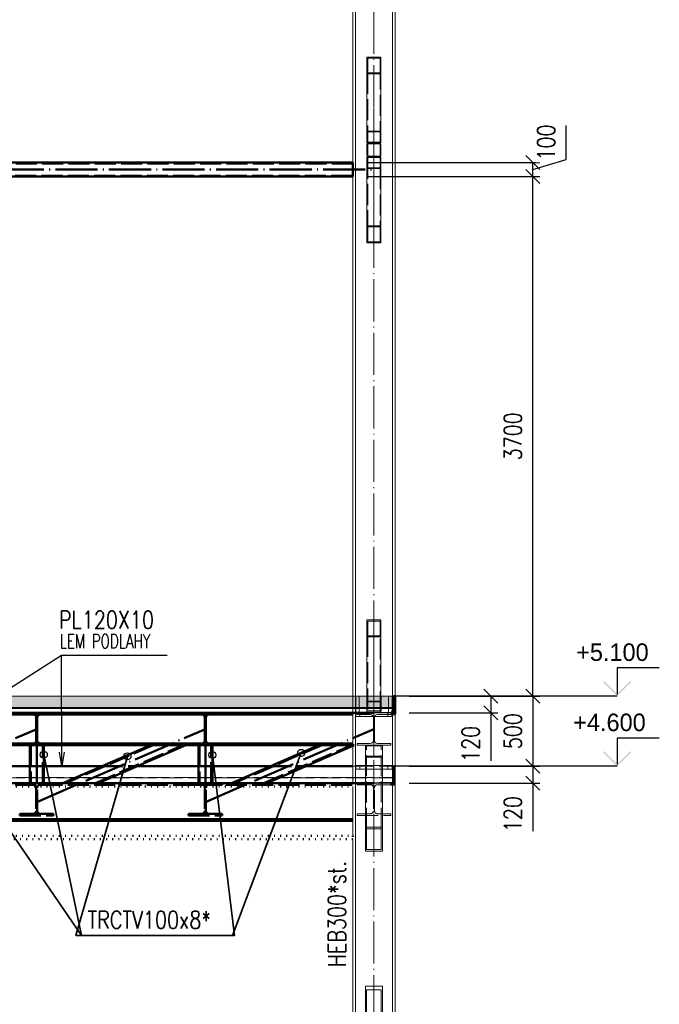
# Paper-space layout 'Layout1' of a CAD drawing. Extents: x -2 to 1380, y -36 to 422.
# Tile 9 of 54: x 234 to 325, y 124 to 264. Entities that reach past the tile are written whole.
import ezdxf

# ---------------------------------------------------------------- set-up
doc = ezdxf.new("R2010")
doc.units = 0
for name, pattern in [('ACAD_ISO02W100', [15, 12, -3]), ('ACAD_ISO04W100', [30.5, 24, -3, 0.5, -3]), ('ACAD_ISO07W100', [3.5, 0.5, -3]), ('B_CARA_09', [0.5, 0, -0.5])]:
    doc.linetypes.add(name, pattern=pattern)
doc.layers.get('0').update_dxf_attribs({"linetype": 'CONTINUOUS'})
doc.layers.get('DEFPOINTS').update_dxf_attribs({"color": 132, "linetype": 'CONTINUOUS'})
doc.layers.add('AS_INS_ON', color=7, linetype='CONTINUOUS')
for name, color, linetype, lineweight in [('SS_1.ET-HALA_TaO-PRISTAVBA-PODLAH.NOSNIKY', 9, 'CONTINUOUS', 13), ('SS_1.ET-HALA_TaO-PRISTAVBA-SLOUP', 9, 'CONTINUOUS', 13), ('SS_1.ET-HALA_TaO-PRISTAVBA-ZTUZENI_SVISLE', 9, 'CONTINUOUS', 13), ('SS_2.ET-DEMONTAZE_OK', 20, 'B_CARA_09', 50), ('SS_2.ET-HALA_TaO-PRISTAVBA-PODLAH.NOSNIKY', 172, 'CONTINUOUS', 50), ('SS_2.ET-HALA_TaO-PRISTAVBA-PODLAHA', 9, 'CONTINUOUS', 5), ('SS_2.ET-HALA_TaO-PRISTAVBA-PODLAHA_LEM', 140, 'CONTINUOUS', 50), ('SS_2.ET-HALA_TaO-PRISTAVBA-TRAPEZ.PLECH', 153, 'CONTINUOUS', 18), ('SS_2.ET-HALA_TaO-PRISTAVBA-VNITRNI_KCE', 190, 'CONTINUOUS', 50), ('SS_KOTY', 3, 'CONTINUOUS', 25), ('SS_POPIS_PROFILU', 13, 'CONTINUOUS', 25), ('SS_POPIS_PROFILU_S355', 2, 'CONTINUOUS', 35), ('SS_SRAFY', 8, 'CONTINUOUS', 18), ('SS_STAV.OK-POPIS_PROFILU', 9, 'CONTINUOUS', 13)]:
    doc.layers.add(name, color=color, linetype=linetype, lineweight=lineweight)
doc.styles.add('ROMANS', font='romans.shx', dxfattribs={"width": 0.8})
doc.styles.add('romans.shx', font='romans.shx', dxfattribs={"height": 5})
doc.dimstyles.new('A-1_(2.5)_50AS', dxfattribs={"dimtxt": 2.5, "dimasz": 2, "dimexe": 1, "dimexo": 2, "dimgap": 0, "dimtad": 0, "dimdec": 1, "dimlfac": 50, "dimrnd": 1, "dimtxsty": 'ROMANS', "dimblk1": 'OBLIQUE', "dimblk2": 'OBLIQUE', "dimsah": 1, "dimcen": 2, "dimclrd": 256, "dimclre": 256, "dimclrt": 256, "dimadec": 1, "dimazin": 2, "dimtfac": 0.714286, "dimtdec": 1, "dimtmove": 0, "dimatfit": 3, "dimldrblk": 'OPEN', "dimfxl": 1, "dimtvp": 1.142857, "dimtfill": 1, "dimtolj": 1, "dimlwd": -1, "dimlwe": -1, "dimarcsym": 0})
pattern_1 = [(45, (212.30673, 66.093935), (-0.04490128, 0.04490128), [])]
pattern_2 = [(45, (212.3067, 66.0939), (-0.898026, 0.898026), []), (45, (213.2048, 66.0939), (-0.898026, 0.898026), [1.5875, -0.3175, 0, -0.3175])]

# ---------------------------------------------------------------- blocks, each defined once
blk = doc.blocks.new('_Oblique')
at = {"color": 0, "linetype": 'ByBlock', "lineweight": -2}
blk.add_line((-0.5, -0.5), (0.5, 0.5), dxfattribs=at)
blk = doc.blocks.new('*D19')
at = {"layer": 'DEFPOINTS', "color": 0, "transparency": 16777216}
for p in [(281.31, 242.09, -260424.2), (306.93, 242.09), (287.31, 168.09, -260409.2)]:
    blk.add_point(p, dxfattribs=at)
at = {"layer": 'SS_KOTY', "transparency": 16777216}
for p, q in [((283.31, 242.09), (307.93, 242.09)), ((306.93, 168.09), (306.93, 242.09)), ((289.31, 168.09), (307.93, 168.09))]:
    blk.add_line(p, q, dxfattribs=at)
at = {"layer": 'SS_KOTY', "transparency": 16777216, "xscale": 2, "yscale": 2, "zscale": 2}
for p, rotation in [((306.93, 242.09), 90), ((306.93, 168.09), 270)]:
    blk.add_blockref('_Oblique', p, dxfattribs=dict(at, rotation=rotation))
at = {"layer": 'SS_KOTY', "transparency": 16777216, "insert": (304.08, 205.09), "char_height": 2.5, "attachment_point": 5, "rotation": 90, "style": 'ROMANS', "bg_fill": 3, "box_fill_scale": 1.1, "bg_fill_color": 256, "bg_fill_true_color": 13158600, "bg_fill_transparency": 0}
blk.add_mtext('\\A1;3700', dxfattribs=at)
blk = doc.blocks.new('_OPEN')
at = {"color": 0, "linetype": 'ByBlock'}
for p, q in [((-1, 0.167), (0, 0)), ((0, 0), (-1, -0.167)), ((0, 0), (-1, 0))]:
    blk.add_line(p, q, dxfattribs=at)
blk = doc.blocks.new('*D20')
at = {"layer": 'DEFPOINTS', "color": 0, "transparency": 16777216}
for p in [(287.31, 168.09, -260409.2), (287.31, 158.09, -260430.2), (306.93, 158.09)]:
    blk.add_point(p, dxfattribs=at)
at = {"layer": 'SS_KOTY', "transparency": 16777216}
for p, q in [((289.31, 168.09), (307.93, 168.09)), ((306.93, 168.09), (306.93, 158.09)), ((289.31, 158.09), (307.93, 158.09))]:
    blk.add_line(p, q, dxfattribs=at)
at = {"layer": 'SS_KOTY', "transparency": 16777216, "xscale": 2, "yscale": 2, "zscale": 2}
for p, rotation in [((306.93, 168.09), 90), ((306.93, 158.09), 270)]:
    blk.add_blockref('_Oblique', p, dxfattribs=dict(at, rotation=rotation))
at = {"layer": 'SS_KOTY', "transparency": 16777216, "insert": (304.08, 163.09), "char_height": 2.5, "attachment_point": 5, "rotation": 90, "style": 'ROMANS', "bg_fill": 3, "box_fill_scale": 1.1, "bg_fill_color": 256, "bg_fill_true_color": 13158600, "bg_fill_transparency": 0}
blk.add_mtext('\\A1;500', dxfattribs=at)
blk = doc.blocks.new('*D21')
at = {"layer": 'DEFPOINTS', "color": 0, "transparency": 16777216}
for p in [(287.31, 158.09, -260430.2), (287.31, 155.69, -260430.2), (306.93, 155.69)]:
    blk.add_point(p, dxfattribs=at)
at = {"layer": 'SS_KOTY', "transparency": 16777216}
for p, q in [((289.31, 158.09), (307.93, 158.09)), ((306.93, 158.09), (306.93, 155.69)), ((289.31, 155.69), (307.93, 155.69)), ((306.93, 155.69), (306.93, 148.84))]:
    blk.add_line(p, q, dxfattribs=at)
at = {"layer": 'SS_KOTY', "transparency": 16777216, "xscale": 2, "yscale": 2, "zscale": 2}
for p, rotation in [((306.93, 158.09), 90), ((306.93, 155.69), 270)]:
    blk.add_blockref('_Oblique', p, dxfattribs=dict(at, rotation=rotation))
at = {"layer": 'SS_KOTY', "transparency": 16777216, "insert": (304.08, 151.27), "char_height": 2.5, "attachment_point": 5, "rotation": 90, "style": 'ROMANS', "bg_fill": 3, "box_fill_scale": 1.1, "bg_fill_color": 256, "bg_fill_true_color": 13158600, "bg_fill_transparency": 0}
blk.add_mtext('\\A1;120', dxfattribs=at)
blk = doc.blocks.new('*D22')
at = {"layer": 'DEFPOINTS', "color": 0, "transparency": 16777216}
for p in [(287.31, 168.09, -260409.2), (287.31, 165.69, -260409.2), (300.93, 165.69)]:
    blk.add_point(p, dxfattribs=at)
at = {"layer": 'SS_KOTY', "transparency": 16777216}
for p, q in [((289.31, 168.09), (301.93, 168.09)), ((300.93, 168.09), (300.93, 165.69)), ((289.31, 165.69), (301.93, 165.69)), ((300.93, 165.69), (300.93, 158.84))]:
    blk.add_line(p, q, dxfattribs=at)
at = {"layer": 'SS_KOTY', "transparency": 16777216, "xscale": 2, "yscale": 2, "zscale": 2}
for p, rotation in [((300.93, 168.09), 90), ((300.93, 165.69), 270)]:
    blk.add_blockref('_Oblique', p, dxfattribs=dict(at, rotation=rotation))
at = {"layer": 'SS_KOTY', "transparency": 16777216, "insert": (298.08, 161.27), "char_height": 2.5, "attachment_point": 5, "rotation": 90, "style": 'ROMANS', "bg_fill": 3, "box_fill_scale": 1.1, "bg_fill_color": 256, "bg_fill_true_color": 13158600, "bg_fill_transparency": 0}
blk.add_mtext('\\A1;120', dxfattribs=at)
blk = doc.blocks.new('*D23')
at = {"layer": 'DEFPOINTS', "color": 0, "transparency": 16777216}
for p in [(281.31, 244.09, -260424.2), (281.31, 242.09, -260424.2)]:
    blk.add_point(p, dxfattribs=at)
at = {"layer": 'SS_KOTY', "transparency": 16777216}
for p, q in [((311.68, 244.52), (311.68, 249.38)), ((283.31, 244.09), (307.93, 244.09)), ((306.93, 243.09), (311.68, 244.52)), ((306.93, 242.09), (306.93, 244.09)), ((283.31, 242.09), (307.93, 242.09))]:
    blk.add_line(p, q, dxfattribs=at)
at = {"layer": 'SS_KOTY', "transparency": 16777216, "xscale": 2, "yscale": 2, "zscale": 2, "rotation": 270}
blk.add_blockref('_Oblique', (306.93, 242.09), dxfattribs=at)
at = {"layer": 'SS_KOTY', "transparency": 16777216, "insert": (308.83, 246.95), "char_height": 2.5, "attachment_point": 5, "rotation": 90, "style": 'ROMANS', "bg_fill": 3, "box_fill_scale": 1.1, "bg_fill_color": 256, "bg_fill_true_color": 13158600, "bg_fill_transparency": 0}
blk.add_mtext('\\A1;100', dxfattribs=at)
at = {"layer": 'DEFPOINTS', "color": 0, "transparency": 16777216}
blk.add_point((306.93, 244.09), dxfattribs=at)
at = {"layer": 'SS_KOTY', "transparency": 16777216, "xscale": 2, "yscale": 2, "zscale": 2, "rotation": 90}
blk.add_blockref('_Oblique', (306.93, 244.09), dxfattribs=at)

psp = doc.layouts.get("Layout1")

# ---------------------------------------------------------------- hatches: boundary and pattern name
at = {"layer": 'AS_INS_ON'}
for points in [[(317.0737, 170.2354), (316.9323, 170.0939), (318.9323, 168.0939), (320.9323, 170.0939), (320.7909, 170.2354), (318.9323, 168.3768)], [(317.0737, 160.2354), (316.9323, 160.0939), (318.9323, 158.0939), (320.9323, 160.0939), (320.7909, 160.2354), (318.9323, 158.3768)]]:
    psp.add_hatch(color=3, dxfattribs=at).paths.add_polyline_path(points)
at = {"layer": 'SS_SRAFY'}
h = psp.add_hatch(dxfattribs=at)
h.set_pattern_fill('ANSI31', color=5, scale=0.02, style=0)
h.set_pattern_definition(pattern_1)
h.paths.add_polyline_path([(236.2317, 165.0339), (236.2317, 161.7539, -0.41421365), (235.8117, 161.3339), (233.9067, 161.3339), (233.9067, 161.0939), (238.7067, 161.0939), (238.7067, 161.3339), (236.8017, 161.3339, -0.41421348), (236.3817, 161.7539), (236.3817, 165.0339, -0.41421356), (236.8017, 165.4539), (238.7067, 165.4539), (238.7067, 165.6939), (233.9067, 165.6939), (233.9067, 165.4539), (235.8117, 165.4539, -0.41421356)], flags=0)
h = psp.add_hatch(dxfattribs=at)
h.set_pattern_fill('ANSI31', color=5, scale=0.02, style=0)
h.set_pattern_definition(pattern_1)
h.paths.add_polyline_path([(260.2317, 165.0339), (260.2317, 161.7539, -0.41421365), (259.8117, 161.3339), (257.9067, 161.3339), (257.9067, 161.0939), (262.7067, 161.0939), (262.7067, 161.3339), (260.8017, 161.3339, -0.41421348), (260.3817, 161.7539), (260.3817, 165.0339, -0.41421356), (260.8017, 165.4539), (262.7067, 165.4539), (262.7067, 165.6939), (257.9067, 165.6939), (257.9067, 165.4539), (259.8117, 165.4539, -0.41421356)], flags=0)

# ---------------------------------------------------------------- linework, layer by layer
at = {"layer": 'AS_INS_ON', "color": 3}
for p, q in [((324.9323, 172.0939, -260409.2), (318.9323, 172.0939, -260409.2)), ((318.9323, 172.0939, -260409.2), (318.9323, 168.3768, -260409.2)), ((324.9323, 162.0939, -260430.2), (318.9323, 162.0939, -260430.2)), ((318.9323, 162.0939, -260430.2), (318.9323, 158.3768, -260430.2))]:
    psp.add_line(p, q, dxfattribs=at)
at = {"layer": 'SS_1.ET-HALA_TaO-PRISTAVBA-PODLAH.NOSNIKY', "color": 5, "linetype": 'Continuous', "ltscale": 0.25}
for p, q in [((281.9067, 165.6939), (281.9067, 165.4539)), ((281.9067, 165.4539), (283.8117, 165.4539)), ((284.2317, 165.0339), (284.2317, 161.7539)), ((284.3817, 161.7539), (284.3817, 165.0339)), ((281.9067, 161.3339), (283.8117, 161.3339)), ((281.9067, 161.3339), (281.9067, 161.0939))]:
    psp.add_line(p, q, dxfattribs=at)
at = {"layer": 'SS_1.ET-HALA_TaO-PRISTAVBA-PODLAH.NOSNIKY', "color": 9, "linetype": 'ACAD_ISO02W100', "ltscale": 0.25}
for p, q in [((284.2001, 165.1939), (284.4134, 165.1939)), ((281.9067, 155.6939), (281.9067, 155.4539)), ((281.9067, 155.4539), (283.8117, 155.4539)), ((284.2317, 155.0339), (284.2317, 151.7539)), ((284.3817, 151.7539), (284.3817, 155.0339)), ((283.8117, 151.3339), (281.9067, 151.3339)), ((281.9067, 151.3339), (281.9067, 151.0939))]:
    psp.add_line(p, q, dxfattribs=at)
at = {"layer": 'SS_1.ET-HALA_TaO-PRISTAVBA-PODLAH.NOSNIKY', "color": 5, "linetype": 'Continuous', "ltscale": 0.25, "extrusion": (-3.7494e-33, 6.12323e-17, -1)}
for centre, start, end in [((-283.8117, 165.0339), 90, 180), ((-284.8017, 165.0339), 0, 90), ((-283.8117, 161.7539), 180, 270), ((-284.8017, 161.7539), 270, 0)]:
    psp.add_arc(centre, 0.42, start, end, dxfattribs=at)
at = {"layer": 'SS_1.ET-HALA_TaO-PRISTAVBA-PODLAH.NOSNIKY', "color": 9, "linetype": 'ACAD_ISO02W100', "ltscale": 0.25, "extrusion": (1.14811e-12, 2.77185e-12, -1)}
psp.add_arc((-283.8117, 155.0339), 0.42, 90, 180, dxfattribs=at)
at = {"layer": 'SS_1.ET-HALA_TaO-PRISTAVBA-PODLAH.NOSNIKY', "color": 9, "linetype": 'ACAD_ISO02W100', "ltscale": 0.25, "extrusion": (-2.77179e-12, 1.14818e-12, -1)}
psp.add_arc((-284.8017, 155.0339), 0.42, 0, 90, dxfattribs=at)
at = {"layer": 'SS_1.ET-HALA_TaO-PRISTAVBA-PODLAH.NOSNIKY', "color": 9, "linetype": 'ACAD_ISO02W100', "ltscale": 0.25, "extrusion": (2.29623e-12, -5.54353e-12, -1)}
psp.add_arc((-283.8117, 151.7539), 0.42, 180, 270, dxfattribs=at)
at = {"layer": 'SS_1.ET-HALA_TaO-PRISTAVBA-PODLAH.NOSNIKY', "color": 9, "linetype": 'ACAD_ISO02W100', "ltscale": 0.25, "extrusion": (-5.54359e-12, -2.29617e-12, -1)}
psp.add_arc((-284.8017, 151.7539, 0), 0.42, 270, 0, dxfattribs=at)
at = {"layer": 'SS_1.ET-HALA_TaO-PRISTAVBA-SLOUP', "color": 5, "linetype": 'Continuous', "ltscale": 0.25}
for p, q in [((281.3067, 165.6939), (281.3067, 155.6939)), ((281.6867, 165.6939), (281.6867, 66.0939)), ((281.7067, 165.1939), (281.7067, 165.6939)), ((281.7067, 165.1939), (284.1655, 165.1939)), ((283.1067, 158.1939), (281.7067, 158.1939)), ((281.7067, 157.6939), (281.7067, 158.1939)), ((281.7067, 157.6939), (283.1067, 157.6939)), ((281.3067, 155.2139), (281.3067, 148.1739)), ((281.3067, 147.6939), (281.3067, 66.0939))]:
    psp.add_line(p, q, dxfattribs=at)
at = {"layer": 'SS_1.ET-HALA_TaO-PRISTAVBA-SLOUP', "color": 9, "linetype": 'ACAD_ISO02W100', "ltscale": 0.25}
for p, q in [((282.3067, 165.1939), (282.3067, 165.6939)), ((286.3067, 165.6939), (286.3067, 165.1939)), ((284.1655, 165.1939), (284.2001, 165.1939)), ((284.4134, 165.1939), (284.448, 165.1939)), ((282.3067, 157.6939), (282.3067, 158.1939)), ((285.5067, 158.1939), (283.1067, 158.1939)), ((283.1067, 157.6939), (285.5067, 157.6939)), ((286.3067, 158.1939), (286.3067, 157.6939))]:
    psp.add_line(p, q, dxfattribs=at)
at = {"layer": 'SS_1.ET-HALA_TaO-PRISTAVBA-ZTUZENI_SVISLE', "color": 5, "linetype": 'Continuous', "ltscale": 0.25}
for p, q in [((285.3067, 259.1267), (283.3067, 259.1267)), ((283.3067, 256.7212), (283.3067, 259.1267)), ((285.1867, 258.9824), (283.4267, 258.9824)), ((283.4267, 258.9824), (283.4267, 256.8655)), ((285.1867, 256.8655), (285.1867, 258.9824)), ((285.3067, 256.7212), (285.3067, 259.1267)), ((285.3067, 256.7212), (283.3067, 256.7212)), ((285.1867, 256.8655), (283.4267, 256.8655)), ((283.1067, 149.391), (283.1067, 161.0939)), ((285.5067, 161.0939), (285.5067, 149.391)), ((283.1067, 149.391), (285.5067, 149.391)), ((283.1067, 145.9969), (283.1067, 149.391)), ((283.2667, 149.1647), (285.3467, 149.1647)), ((283.2667, 146.2232), (283.2667, 149.1647)), ((285.3467, 146.2232), (285.3467, 149.1647)), ((285.5067, 149.391), (285.5067, 145.9969)), ((283.1067, 145.9969), (285.5067, 145.9969)), ((283.2667, 146.2232), (285.3467, 146.2232)), ((285.5067, 126.7598), (283.1067, 126.7598)), ((283.1067, 118.828), (283.1067, 126.7598)), ((285.5067, 126.7598), (285.5067, 118.828)), ((285.3467, 126.2311), (283.2667, 126.2311)), ((283.2667, 119.3568), (283.2667, 126.2311)), ((285.3467, 119.3568), (285.3467, 126.2311))]:
    psp.add_line(p, q, dxfattribs=at)
at = {"layer": 'SS_1.ET-HALA_TaO-PRISTAVBA-ZTUZENI_SVISLE', "color": 9, "linetype": 'ACAD_ISO02W100', "ltscale": 0.25}
for p, q in [((283.4267, 165.7937), (285.1867, 165.7937)), ((285.3467, 160.9808), (283.2667, 160.9808)), ((283.2667, 149.1647), (283.2667, 160.9808)), ((285.3467, 149.1647), (285.3467, 160.9808)), ((285.5067, 159.3969), (283.1067, 159.3969)), ((285.3467, 159.51), (283.2667, 159.51))]:
    psp.add_line(p, q, dxfattribs=at)
at = {"layer": 'SS_1.ET-HALA_TaO-PRISTAVBA-ZTUZENI_SVISLE', "color": 9, "linetype": 'ACAD_ISO04W100', "ltscale": 0.25}
psp.add_line((284.3067, 165.6939), (284.3067, 147.6939), dxfattribs=at)
at = {"layer": 'SS_2.ET-DEMONTAZE_OK', "color": 9, "linetype": 'ACAD_ISO04W100', "ltscale": 0.25}
psp.add_line((132.2067, 155.6939), (284.3067, 155.6939), dxfattribs=at)
at = {"layer": 'SS_2.ET-DEMONTAZE_OK', "color": 1, "linetype": 'ACAD_ISO07W100', "ltscale": 0.25}
for p, q in [((281.3067, 155.6939), (143.2067, 155.6939)), ((143.2067, 155.2139), (281.3067, 155.2139)), ((281.3067, 155.6939), (281.3067, 155.2139)), ((143.2067, 148.1739), (281.3067, 148.1739)), ((281.3067, 147.6939), (143.2067, 147.6939)), ((281.3067, 148.1739), (281.3067, 147.6939))]:
    psp.add_line(p, q, dxfattribs=at)
at = {"layer": 'SS_2.ET-HALA_TaO-PRISTAVBA-PODLAH.NOSNIKY', "color": 7, "linetype": 'ACAD_ISO04W100', "ltscale": 0.25}
for p, q in [((284.3067, 165.6939), (140.2067, 165.6939)), ((212.3067, 152.9939), (236.3067, 163.3939)), ((236.3067, 155.6939), (236.3067, 163.3939)), ((236.3067, 152.9939), (260.3067, 163.3939)), ((260.3067, 155.6939), (260.3067, 163.3939)), ((260.3067, 152.9939), (284.3067, 163.3939)), ((284.3067, 155.6939), (140.2067, 155.6939))]:
    psp.add_line(p, q, dxfattribs=at)
at = {"layer": 'SS_2.ET-HALA_TaO-PRISTAVBA-PODLAH.NOSNIKY', "color": 1, "linetype": 'Continuous', "ltscale": 0.25}
for p, q in [((238.7067, 165.6939), (233.9067, 165.6939)), ((233.9067, 165.6939), (233.9067, 165.4539)), ((238.7067, 165.4539), (238.7067, 165.6939)), ((262.7067, 165.6939), (257.9067, 165.6939)), ((257.9067, 165.6939), (257.9067, 165.4539)), ((262.7067, 165.4539), (262.7067, 165.6939)), ((214.7067, 165.4539), (233.9067, 165.4539)), ((233.9067, 165.4539), (235.8117, 165.4539)), ((236.2317, 165.0339), (236.2317, 161.7539)), ((236.3817, 161.7539), (236.3817, 165.0339)), ((236.8017, 165.4539), (238.7067, 165.4539)), ((238.7067, 165.4539), (257.9067, 165.4539)), ((257.9067, 165.4539), (259.8117, 165.4539)), ((260.2317, 165.0339), (260.2317, 161.7539)), ((260.3817, 161.7539), (260.3817, 165.0339)), ((260.8017, 165.4539), (262.7067, 165.4539)), ((262.7067, 165.4539), (281.3067, 165.4539)), ((214.7067, 161.3339), (233.9067, 161.3339)), ((233.9067, 161.3339), (235.8117, 161.3339)), ((233.9067, 161.3339), (233.9067, 161.0939)), ((236.8017, 161.3339), (238.7067, 161.3339)), ((238.7067, 161.0939), (238.7067, 161.3339)), ((238.7067, 161.3339), (257.9067, 161.3339)), ((257.9067, 161.3339), (259.8117, 161.3339)), ((257.9067, 161.3339), (257.9067, 161.0939)), ((260.8017, 161.3339), (262.7067, 161.3339)), ((262.7067, 161.0939), (262.7067, 161.3339)), ((262.7067, 161.3339), (281.3067, 161.3339)), ((214.7067, 161.0939), (233.9067, 161.0939)), ((233.9067, 161.0939), (238.7067, 161.0939)), ((235.3067, 161.0939), (235.3067, 155.6939)), ((237.3067, 155.6939), (237.3067, 161.0939)), ((238.7067, 161.0939), (257.9067, 161.0939)), ((252.4839, 161.0939), (240.0225, 155.694)), ((245.0526, 155.694), (257.514, 161.0939)), ((257.9067, 161.0939), (262.7067, 161.0939)), ((259.3067, 161.0939), (259.3067, 155.6939)), ((261.3067, 155.6939), (261.3067, 161.0939)), ((262.7067, 161.0939), (281.3067, 161.0939)), ((276.4839, 161.0939), (264.0225, 155.694)), ((269.0526, 155.694), (281.3067, 161.0041)), ((281.3067, 150.5539), (143.2067, 150.5539)), ((213.3067, 150.2939), (281.3067, 150.2939))]:
    psp.add_line(p, q, dxfattribs=at)
at = {"layer": 'SS_2.ET-HALA_TaO-PRISTAVBA-PODLAH.NOSNIKY', "color": 3, "linetype": 'ACAD_ISO02W100', "ltscale": 0.25}
for p, q in [((235.8117, 165.4539), (236.8017, 165.4539)), ((236.2317, 165.0339), (236.2274, 165.0939)), ((236.386, 165.0939), (236.2274, 165.0939)), ((236.3817, 164.9939), (236.2317, 164.9939)), ((236.386, 165.0939), (236.3817, 165.0339)), ((259.8117, 165.4539), (260.8017, 165.4539)), ((260.2317, 165.0339), (260.2274, 165.0939)), ((260.386, 165.0939), (260.2274, 165.0939)), ((260.3817, 164.9939), (260.2317, 164.9939)), ((260.386, 165.0939), (260.3817, 165.0339)), ((235.8117, 161.3339), (236.8017, 161.3339)), ((236.2274, 161.6939), (236.2317, 161.7539)), ((236.2274, 161.6939), (236.386, 161.6939)), ((236.2317, 161.7939), (236.3817, 161.7939)), ((236.3817, 161.7539), (236.386, 161.6939)), ((259.8117, 161.3339), (260.8017, 161.3339)), ((260.2274, 161.6939), (260.2317, 161.7539)), ((260.2274, 161.6939), (260.386, 161.6939)), ((260.2317, 161.7939), (260.3817, 161.7939)), ((260.3817, 161.7539), (260.386, 161.6939)), ((235.4667, 161.0939), (235.4667, 155.6939)), ((237.1467, 155.6939), (237.1467, 161.0939)), ((252.8864, 161.0939), (240.4249, 155.694)), ((244.6502, 155.694), (257.1116, 161.0939)), ((259.4667, 161.0939), (259.4667, 155.6939)), ((261.1467, 155.6939), (261.1467, 161.0939)), ((276.8864, 161.0939), (264.4249, 155.694)), ((268.6502, 155.694), (281.1116, 161.0939)), ((281.3067, 161.0939), (281.514, 161.0939)), ((281.514, 161.0939), (281.3067, 161.0041)), ((143.2067, 155.4339), (281.3067, 155.4339)), ((233.9067, 155.6939), (233.9067, 155.4539)), ((233.9067, 155.4539), (235.8117, 155.4539)), ((236.2317, 155.0339), (236.2317, 151.7539)), ((236.2317, 154.6339), (236.3817, 154.6339)), ((236.3817, 151.7539), (236.3817, 155.0339)), ((236.8017, 155.4539), (238.7067, 155.4539)), ((238.7067, 155.4539), (238.7067, 155.6939)), ((257.9067, 155.6939), (257.9067, 155.4539)), ((257.9067, 155.4539), (259.8117, 155.4539)), ((260.2317, 155.0339), (260.2317, 151.7539)), ((260.2317, 154.6339), (260.3817, 154.6339)), ((260.3817, 151.7539), (260.3817, 155.0339)), ((260.8017, 155.4539), (262.7067, 155.4539)), ((262.7067, 155.4539), (262.7067, 155.6939)), ((235.8117, 151.3339), (233.9067, 151.3339)), ((233.9067, 151.3339), (233.9067, 151.0939)), ((233.9067, 151.0939), (238.7067, 151.0939)), ((236.6737, 151.3539), (235.9398, 151.3539)), ((238.7067, 151.3339), (236.8017, 151.3339)), ((238.7067, 151.0939), (238.7067, 151.3339)), ((259.8117, 151.3339), (257.9067, 151.3339)), ((257.9067, 151.3339), (257.9067, 151.0939)), ((257.9067, 151.0939), (262.7067, 151.0939)), ((260.6737, 151.3539), (259.9398, 151.3539)), ((262.7067, 151.3339), (260.8017, 151.3339)), ((262.7067, 151.0939), (262.7067, 151.3339))]:
    psp.add_line(p, q, dxfattribs=at)
at = {"layer": 'SS_2.ET-HALA_TaO-PRISTAVBA-PODLAH.NOSNIKY', "color": 1, "linetype": 'Continuous', "ltscale": 0.25, "extrusion": (-1.14811e-12, -2.77173e-12, -1)}
for centre in [(-235.8117, 165.0339), (-259.8117, 165.0339)]:
    psp.add_arc(centre, 0.42, 90, 180, dxfattribs=at)
at = {"layer": 'SS_2.ET-HALA_TaO-PRISTAVBA-PODLAH.NOSNIKY', "color": 1, "linetype": 'Continuous', "ltscale": 0.25, "extrusion": (2.77179e-12, -1.14805e-12, -1)}
for centre in [(-236.8017, 165.0339), (-260.8017, 165.0339)]:
    psp.add_arc(centre, 0.42, 0, 90, dxfattribs=at)
at = {"layer": 'SS_2.ET-HALA_TaO-PRISTAVBA-PODLAH.NOSNIKY', "color": 1, "linetype": 'Continuous', "ltscale": 0.25, "extrusion": (-1.14811e-12, 2.77185e-12, -1)}
for centre in [(-235.8117, 161.7539), (-259.8117, 161.7539)]:
    psp.add_arc(centre, 0.42, 180, 270, dxfattribs=at)
at = {"layer": 'SS_2.ET-HALA_TaO-PRISTAVBA-PODLAH.NOSNIKY', "color": 1, "linetype": 'Continuous', "ltscale": 0.25, "extrusion": (2.77179e-12, 1.14818e-12, -1)}
for centre in [(-236.8017, 161.7539), (-260.8017, 161.7539)]:
    psp.add_arc(centre, 0.42, 270, 0, dxfattribs=at)
at = {"layer": 'SS_2.ET-HALA_TaO-PRISTAVBA-PODLAH.NOSNIKY', "color": 3, "linetype": 'ACAD_ISO02W100', "ltscale": 0.25, "extrusion": (-3.7494e-33, 6.12323e-17, -1)}
for centre, start, end in [((-235.8117, 155.0339), 90, 180), ((-236.8017, 155.0339), 0, 90), ((-259.8117, 155.0339), 90, 180), ((-260.8017, 155.0339), 0, 90), ((-236.8017, 151.7539), 270, 0), ((-260.8017, 151.7539), 270, 0)]:
    psp.add_arc(centre, 0.42, start, end, dxfattribs=at)
at = {"layer": 'SS_2.ET-HALA_TaO-PRISTAVBA-PODLAH.NOSNIKY', "color": 3, "linetype": 'ACAD_ISO02W100', "ltscale": 0.25, "extrusion": (-1.14811e-12, 2.77185e-12, -1)}
for centre in [(-235.8117, 151.7539), (-259.8117, 151.7539)]:
    psp.add_arc(centre, 0.42, 180, 270, dxfattribs=at)
at = {"layer": 'SS_2.ET-HALA_TaO-PRISTAVBA-PODLAHA', "color": 9, "linetype": 'ACAD_ISO02W100', "ltscale": 0.25}
for p, q in [((281.7067, 166.1672), (281.7463, 165.9063)), ((281.7463, 165.9063), (281.8312, 165.7397)), ((281.8312, 165.7397), (281.8352, 165.7328)), ((281.8352, 165.7328), (281.859, 165.718)), ((281.859, 165.718), (281.8653, 165.7154)), ((283.2867, 165.9929), (285.3267, 165.9929)), ((281.2867, 158.0939), (281.2867, 156.4739)), ((143.4067, 156.4739), (281.2867, 156.4739)), ((281.2867, 156.4739), (281.2867, 156.4545)), ((281.2867, 156.4545), (281.2867, 156.4495)), ((281.2867, 156.4495), (281.2867, 156.4411)), ((281.2867, 156.4411), (281.2867, 155.7397)), ((281.2867, 155.7397), (281.2867, 155.7328)), ((281.2867, 155.7328), (281.2867, 155.7154))]:
    psp.add_line(p, q, dxfattribs=at)
at = {"layer": 'SS_2.ET-HALA_TaO-PRISTAVBA-PODLAHA_LEM', "color": 7, "linetype": 'ACAD_ISO04W100', "ltscale": 0.25}
for p, q in [((143.2067, 165.6939), (281.3067, 165.6939)), ((143.2067, 155.6939), (281.3067, 155.6939))]:
    psp.add_line(p, q, dxfattribs=at)
at = {"layer": 'SS_2.ET-HALA_TaO-PRISTAVBA-PODLAHA_LEM', "color": 1, "linetype": 'Continuous', "ltscale": 0.25}
for p, q in [((226.591, 158.0939), (235.3067, 158.0939)), ((237.3067, 158.0939), (245.5609, 158.0939)), ((250.591, 158.0939), (259.3067, 158.0939)), ((261.3067, 158.0939), (269.5609, 158.0939)), ((274.591, 158.0939), (281.3067, 158.0939))]:
    psp.add_line(p, q, dxfattribs=at)
at = {"layer": 'SS_2.ET-HALA_TaO-PRISTAVBA-PODLAHA_LEM', "color": 3, "linetype": 'ACAD_ISO02W100', "ltscale": 0.25}
for p, q in [((235.3067, 158.0939), (237.3067, 158.0939)), ((245.5609, 158.0939), (250.591, 158.0939)), ((259.3067, 158.0939), (261.3067, 158.0939)), ((269.5609, 158.0939), (274.591, 158.0939))]:
    psp.add_line(p, q, dxfattribs=at)
at = {"layer": 'SS_2.ET-HALA_TaO-PRISTAVBA-TRAPEZ.PLECH', "color": 5, "linetype": 'Continuous', "ltscale": 0.25}
for p, q in [((233.9067, 165.6939), (214.7067, 165.6939)), ((257.9067, 165.6939), (238.7067, 165.6939)), ((281.9067, 165.6939), (262.7067, 165.6939))]:
    psp.add_line(p, q, dxfattribs=at)
at = {"layer": 'SS_POPIS_PROFILU', "color": 0, "linetype": 'ByBlock'}
for p, q in [((239.8572, 158.0939), (239.5216, 160.0935)), ((239.8572, 158.0939), (239.8549, 160.0939)), ((240.1882, 160.0943), (239.8572, 158.0939))]:
    psp.add_line(p, q, dxfattribs=at)
at = {"layer": 'SS_POPIS_PROFILU', "color": 13}
for points in [[(226.9805, 165.6939), (239.839, 173.9087), (254.8866, 173.9087)], [(239.8572, 158.0939), (239.839, 173.9087), (254.8866, 173.9087)]]:
    psp.add_lwpolyline(points, dxfattribs=at)
at = {"layer": 'SS_POPIS_PROFILU_S355', "color": 2}
for points in [[(273.9556, 159.9983), (264.1784, 133.96), (243.6546, 133.96)], [(225.2161, 159.5035), (242.6546, 133.96), (263.1784, 133.96)], [(237.3067, 159.7425), (242.6546, 133.96), (263.1784, 133.96)], [(249.2161, 159.5035), (241.8794, 133.96), (263.1784, 133.96)], [(261.3067, 159.695), (264.4371, 133.96), (243.6546, 133.96)]]:
    psp.add_lwpolyline(points, dxfattribs=at)
at = {"layer": 'SS_POPIS_PROFILU_S355', "color": 0, "linetype": 'ByBlock', "lineweight": -2}
for centre in [(237.3067, 159.7425), (249.2161, 159.5035), (261.3067, 159.695), (273.9556, 159.9983)]:
    psp.add_circle(centre, 0.5, dxfattribs=at)

# ---------------------------------------------------------------- texts
at = {"layer": 'AS_INS_ON', "color": 3}
for s, p in [('+5.100', (313.0987, 173.0939)), ('+4.600', (312.682, 163.0939))]:
    psp.add_text(s, height=2.5, dxfattribs=at).set_placement(p)
at = {"layer": 'SS_POPIS_PROFILU', "color": 13, "style": 'romans.shx'}
for s, height, width, p in [('PL120X10', 2.5, 0.8, (239.4618, 177.7087)), ('PL120X10', 2.5, 0.8, (239.4618, 177.7087)), ('LEM PODLAHY', 2, 0.7, (239.575, 174.9087)), ('LEM PODLAHY', 2, 0.7, (239.575, 174.9087))]:
    psp.add_text(s, height=height, dxfattribs=dict(at, width=width)).set_placement(p)
at = {"layer": 'SS_POPIS_PROFILU_S355', "color": 2, "style": 'romans.shx', "width": 0.8}
psp.add_text('TRCTV100x8*', height=2.5, dxfattribs=at).set_placement((243.539, 134.96))
psp.add_text('TRCTV100x8*', height=2.5, dxfattribs=at).set_placement((243.539, 134.96))
psp.add_text('TRCTV100x8*', height=2.5, dxfattribs=at).set_placement((243.539, 134.96))
psp.add_text('TRCTV100x8*', height=2.5, dxfattribs=at).set_placement((243.539, 134.96))
psp.add_text('TRCTV100x8*', height=2.5, dxfattribs=at).set_placement((243.539, 134.96))
at = {"layer": 'SS_STAV.OK-POPIS_PROFILU', "color": 9, "style": 'romans.shx', "width": 0.8}
psp.add_text('HEB300*st.', height=2.5, rotation=90, dxfattribs=at).set_placement((280.2857, 129.4387))

# ---------------------------------------------------------------- dimensions: what is measured, and where the dimension line sits
at = {"layer": 'SS_KOTY'}
dim = psp.add_linear_dim(base=(306.9323, 242.0939), p1=(287.3067, 168.0939, -260409.2), p2=(281.3067, 242.0939, -260424.2), angle=90, dimstyle='A-1_(2.5)_50AS', dxfattribs=at)
dim.commit()
dim.dimension.update_dxf_attribs({"geometry": '*D19', "text_midpoint": (304.0752, 205.0939)})

# ---------------------------------------------------------------- next in the draw order: linework, layer by layer
at = {"layer": 'SS_1.ET-HALA_TaO-PRISTAVBA-SLOUP', "color": 9, "linetype": 'ACAD_ISO02W100', "ltscale": 0.25}
for p, q in [((281.3067, 168.0939), (281.3067, 165.6939)), ((281.6867, 168.0939), (281.6867, 165.6939))]:
    psp.add_line(p, q, dxfattribs=at)
at = {"layer": 'SS_1.ET-HALA_TaO-PRISTAVBA-ZTUZENI_SVISLE', "color": 5, "linetype": 'Continuous', "ltscale": 0.25}
for p, q in [((283.3067, 235.0667), (285.1867, 235.0667)), ((283.3067, 235.0667), (283.3068, 232.6611)), ((283.4267, 234.9223), (285.1867, 234.9224)), ((283.4267, 234.9223), (283.4268, 232.8055)), ((283.4268, 234.9223), (283.4268, 232.8055)), ((285.1867, 235.0667), (285.3067, 235.0667)), ((285.1867, 234.9224), (285.1868, 232.8055)), ((285.3067, 235.0667), (285.3068, 232.6612)), ((283.3068, 232.6611), (285.3068, 232.6612)), ((283.4268, 232.8055), (285.1868, 232.8055)), ((285.3067, 178.9267), (283.3067, 178.9267)), ((283.3067, 176.5212), (283.3067, 178.9267)), ((285.1867, 178.7824), (283.4267, 178.7824)), ((283.4267, 178.7824), (283.4267, 176.6655)), ((285.1867, 176.6655), (285.1867, 178.7824)), ((285.3067, 176.5212), (285.3067, 178.9267)), ((285.3067, 176.5212), (283.3067, 176.5212)), ((283.3067, 168.0939), (283.3067, 176.5212)), ((285.1867, 176.6655), (283.4267, 176.6655)), ((285.3067, 168.0939), (285.3067, 176.5212))]:
    psp.add_line(p, q, dxfattribs=at)
at = {"layer": 'SS_1.ET-HALA_TaO-PRISTAVBA-ZTUZENI_SVISLE', "color": 9, "linetype": 'ACAD_ISO04W100', "ltscale": 0.25}
psp.add_line((284.3067, 177.7239), (284.3067, 165.6939), dxfattribs=at)
at = {"layer": 'SS_1.ET-HALA_TaO-PRISTAVBA-ZTUZENI_SVISLE', "color": 9, "linetype": 'ACAD_ISO02W100', "ltscale": 0.25}
for p, q in [((283.4267, 176.6655), (283.4267, 165.7937)), ((285.1867, 165.7937), (285.1867, 176.6655)), ((283.3067, 165.6939), (283.3067, 168.0939)), ((283.3067, 167.3568), (285.3067, 167.3568)), ((283.4267, 167.257), (285.1867, 167.257)), ((285.3067, 165.6939), (285.3067, 168.0939))]:
    psp.add_line(p, q, dxfattribs=at)
at = {"layer": 'SS_2.ET-HALA_TaO-PRISTAVBA-PODLAHA', "color": 9, "linetype": 'ACAD_ISO02W100', "ltscale": 0.25}
for p, q in [((281.2867, 168.0939), (281.2867, 166.4739)), ((281.7067, 166.4739), (281.7067, 168.0939)), ((282.2267, 166.4739), (282.2267, 168.0939)), ((283.2867, 168.0939), (283.2867, 166.4739)), ((283.2867, 167.3734), (285.3267, 167.3734)), ((285.3267, 166.4739), (285.3267, 168.0939)), ((286.3867, 166.4739), (286.3867, 168.0939)), ((281.2867, 166.4739), (281.2867, 165.7154)), ((281.7067, 165.7154), (281.7067, 166.4739)), ((282.2267, 165.7154), (282.2267, 166.4739)), ((283.2867, 166.4739), (283.2867, 165.9929)), ((285.3267, 165.9929), (285.3267, 166.4739)), ((286.3867, 165.7154), (286.3867, 166.4739))]:
    psp.add_line(p, q, dxfattribs=at)

# ---------------------------------------------------------------- next in the draw order: dimensions: what is measured, and where the dimension line sits
at = {"layer": 'SS_KOTY'}
for base, p1, p2, picture, middle in [((306.9323, 244.0939), (281.3067, 242.0939, -260424.2), (281.3067, 244.0939, -260424.2), '*D23', (308.8252, 244.5189)), ((306.9323, 158.0939), (287.3067, 168.0939, -260409.2), (287.3067, 158.0939, -260430.2), '*D20', (304.0752, 163.0939))]:
    dim = psp.add_linear_dim(base=base, p1=p1, p2=p2, angle=90, dimstyle='A-1_(2.5)_50AS', override={"dimtmove": 1}, dxfattribs=at)
    dim.commit()
    dim.dimension.update_dxf_attribs({"geometry": picture, "text_midpoint": middle})

# ---------------------------------------------------------------- next in the draw order: linework, layer by layer
at = {"layer": 'SS_1.ET-HALA_TaO-PRISTAVBA-SLOUP', "color": 9, "linetype": 'ACAD_ISO04W100', "ltscale": 0.25}
psp.add_line((284.3067, 46.0939), (284.3067, 331.8939), dxfattribs=at)
at = {"layer": 'SS_1.ET-HALA_TaO-PRISTAVBA-SLOUP', "color": 5, "linetype": 'Continuous', "ltscale": 0.25}
for p, q in [((281.3067, 326.164), (281.3067, 244.0939)), ((281.6867, 326.126), (281.6867, 168.0939)), ((281.3067, 242.0939), (281.3067, 168.0939))]:
    psp.add_line(p, q, dxfattribs=at)
at = {"layer": 'SS_1.ET-HALA_TaO-PRISTAVBA-ZTUZENI_SVISLE', "color": 5, "linetype": 'Continuous', "ltscale": 0.25}
for p, q in [((283.3067, 246.8939), (283.3067, 256.7212)), ((285.3067, 246.8939), (285.3067, 256.7212)), ((283.3067, 246.8939), (283.5467, 246.8939)), ((283.5467, 246.8939), (285.0667, 246.8939)), ((285.0667, 246.8939), (285.3067, 246.8939)), ((283.3067, 245.1339), (283.3067, 246.6539)), ((283.4267, 246.6539), (283.4267, 245.1339)), ((283.5467, 246.7739), (285.0667, 246.7739)), ((285.1867, 245.1339), (285.1867, 246.6539)), ((285.3067, 245.1339), (285.3067, 246.6539)), ((285.3067, 244.8939), (283.3067, 244.8939)), ((283.3067, 235.0667), (283.3067, 244.8939)), ((285.0667, 245.0139), (283.5467, 245.0139)), ((283.5467, 244.8939), (285.0667, 244.8939)), ((285.3068, 243.2311), (285.3067, 244.8939)), ((285.3067, 235.0667), (285.3067, 244.8939)), ((285.3068, 232.6612), (285.3068, 243.2311))]:
    psp.add_line(p, q, dxfattribs=at)
at = {"layer": 'SS_1.ET-HALA_TaO-PRISTAVBA-ZTUZENI_SVISLE', "color": 9, "linetype": 'ACAD_ISO02W100', "ltscale": 0.25}
for p, q in [((283.4267, 256.8655), (283.4267, 246.9937)), ((285.1867, 246.9937), (285.1867, 256.8655)), ((283.3067, 248.5568), (285.3067, 248.5568)), ((283.4267, 248.457), (285.1867, 248.457)), ((283.4267, 246.9937), (285.1867, 246.9937)), ((283.3068, 243.2311), (283.3067, 244.8939)), ((285.1867, 244.7942), (283.4267, 244.7941)), ((283.4268, 243.3308), (283.4267, 244.7941)), ((283.4267, 244.7941), (283.4267, 234.9223)), ((285.1868, 243.3309), (285.1867, 244.7942)), ((285.1867, 232.8055), (285.1867, 244.7942)), ((285.1868, 243.2311), (283.3068, 243.2311)), ((283.3068, 232.6611), (283.3068, 243.2311)), ((285.1868, 243.3309), (283.4268, 243.3308)), ((285.3068, 243.2311), (285.1868, 243.2311))]:
    psp.add_line(p, q, dxfattribs=at)
at = {"layer": 'SS_1.ET-HALA_TaO-PRISTAVBA-ZTUZENI_SVISLE', "color": 9, "linetype": 'ACAD_ISO04W100', "ltscale": 0.25}
for p, q in [((284.3067, 245.8939), (284.3067, 257.9239)), ((284.3067, 233.8639), (284.3067, 245.8939))]:
    psp.add_line(p, q, dxfattribs=at)
at = {"layer": 'SS_1.ET-HALA_TaO-PRISTAVBA-ZTUZENI_SVISLE', "color": 5, "linetype": 'Continuous', "ltscale": 0.25}
for centre, start, end in [((283.5467, 246.6539), 90, 180), ((285.0667, 246.6539), 0, 90), ((283.5467, 245.1339), 180, 270), ((285.0667, 245.1339), 270, 0)]:
    psp.add_arc(centre, 0.24, start, end, dxfattribs=at)
at = {"layer": 'SS_1.ET-HALA_TaO-PRISTAVBA-ZTUZENI_SVISLE', "color": 5, "linetype": 'Continuous', "ltscale": 0.25, "extrusion": (9.70128e-12, -4.01834e-12, -1)}
psp.add_arc((-283.5467, 246.6539, 0), 0.12, 0, 90, dxfattribs=at)
at = {"layer": 'SS_1.ET-HALA_TaO-PRISTAVBA-ZTUZENI_SVISLE', "color": 5, "linetype": 'Continuous', "ltscale": 0.25, "extrusion": (-4.0184e-12, -9.70122e-12, -1)}
psp.add_arc((-285.0667, 246.6539, 0), 0.12, 90, 180, dxfattribs=at)
at = {"layer": 'SS_1.ET-HALA_TaO-PRISTAVBA-ZTUZENI_SVISLE', "color": 5, "linetype": 'Continuous', "ltscale": 0.25, "extrusion": (9.70128e-12, 4.01846e-12, -1)}
psp.add_arc((-283.5467, 245.1339, 0), 0.12, 270, 0, dxfattribs=at)
at = {"layer": 'SS_1.ET-HALA_TaO-PRISTAVBA-ZTUZENI_SVISLE', "color": 5, "linetype": 'Continuous', "ltscale": 0.25, "extrusion": (-4.0184e-12, 9.70134e-12, -1)}
psp.add_arc((-285.0667, 245.1339, 0), 0.12, 180, 270, dxfattribs=at)
at = {"layer": 'SS_2.ET-HALA_TaO-PRISTAVBA-VNITRNI_KCE', "color": 1, "linetype": 'Continuous', "ltscale": 0.25}
for p, q in [((281.3067, 244.0939), (143.2067, 244.0939)), ((281.3067, 244.0939), (281.3067, 242.0939)), ((143.2067, 242.0939), (281.3067, 242.0939))]:
    psp.add_line(p, q, dxfattribs=at)
at = {"layer": 'SS_2.ET-HALA_TaO-PRISTAVBA-VNITRNI_KCE', "color": 7, "linetype": 'ACAD_ISO04W100', "ltscale": 0.25}
psp.add_line((132.2067, 243.0939), (284.3067, 243.0939), dxfattribs=at)
at = {"layer": 'SS_2.ET-HALA_TaO-PRISTAVBA-VNITRNI_KCE', "color": 3, "linetype": 'ACAD_ISO02W100', "ltscale": 0.25}
for p, q in [((281.3067, 243.9739), (143.2067, 243.9739)), ((143.2067, 242.2139), (281.3067, 242.2139))]:
    psp.add_line(p, q, dxfattribs=at)

# ---------------------------------------------------------------- next in the draw order: dimensions: what is measured, and where the dimension line sits
at = {"layer": 'SS_KOTY'}
dim = psp.add_linear_dim(base=(306.9323, 155.6939), p1=(287.3067, 158.0939, -260430.2), p2=(287.3067, 155.6939, -260430.2), angle=90, dimstyle='A-1_(2.5)_50AS', override={"dimtmove": 0}, dxfattribs=at)
dim.commit()
dim.dimension.update_dxf_attribs({"geometry": '*D21', "text_midpoint": (304.0752, 151.2654)})

# ---------------------------------------------------------------- next in the draw order: linework, layer by layer
at = {"layer": 'SS_1.ET-HALA_TaO-PRISTAVBA-PODLAH.NOSNIKY', "color": 9, "linetype": 'ACAD_ISO02W100', "ltscale": 0.25}
for p, q in [((286.7067, 155.6939), (281.9067, 155.6939)), ((284.8017, 155.4539), (286.7067, 155.4539)), ((286.7067, 155.4539), (286.7067, 155.6939)), ((281.9067, 151.0939), (286.7067, 151.0939)), ((286.7067, 151.3339), (284.8017, 151.3339)), ((286.7067, 151.0939), (286.7067, 151.3339))]:
    psp.add_line(p, q, dxfattribs=at)
at = {"layer": 'SS_1.ET-HALA_TaO-PRISTAVBA-SLOUP', "color": 5, "linetype": 'Continuous', "ltscale": 0.25}
psp.add_line((285.5067, 157.6939), (286.9067, 157.6939), dxfattribs=at)
at = {"layer": 'SS_2.ET-HALA_TaO-PRISTAVBA-PODLAHA', "color": 9, "linetype": 'ACAD_ISO02W100', "ltscale": 0.25}
for p, q in [((287.1067, 156.4411), (143.4068, 156.4411)), ((287.1067, 155.7397), (143.4068, 155.7397)), ((287.1067, 155.7154), (143.4068, 155.7154)), ((281.2867, 156.4739), (287.1067, 156.4739)), ((281.2867, 155.7607), (287.1067, 155.7607))]:
    psp.add_line(p, q, dxfattribs=at)
at = {"layer": 'SS_2.ET-HALA_TaO-PRISTAVBA-PODLAHA_LEM', "color": 3, "linetype": 'ACAD_ISO02W100', "ltscale": 0.25}
for p, q in [((287.1067, 155.6939), (286.7067, 155.6939)), ((287.3067, 155.4939), (286.7067, 155.4939)), ((287.3067, 155.6939), (287.1067, 155.6939))]:
    psp.add_line(p, q, dxfattribs=at)

# ---------------------------------------------------------------- next in the draw order: dimensions: what is measured, and where the dimension line sits
at = {"layer": 'SS_KOTY'}
dim = psp.add_linear_dim(base=(300.9323, 165.6939), p1=(287.3067, 168.0939, -260409.2), p2=(287.3067, 165.6939, -260409.2), angle=90, dimstyle='A-1_(2.5)_50AS', dxfattribs=at)
dim.commit()
dim.dimension.update_dxf_attribs({"geometry": '*D22', "text_midpoint": (298.0752, 161.2654)})

# ---------------------------------------------------------------- next in the draw order: hatches: boundary and pattern name
at = {"layer": 'SS_2.ET-HALA_TaO-PRISTAVBA-PODLAHA'}
h = psp.add_hatch(dxfattribs=at)
h.set_pattern_fill('ANSI35', color=252, scale=0.2, style=0)
h.set_pattern_definition(pattern_2)
h.paths.add_polyline_path([(287.1067, 166.4739), (287.1067, 168.0939), (143.4067, 168.0939), (143.4067, 166.4739)], flags=0)
h = psp.add_hatch(dxfattribs=at)
h.set_pattern_fill('ANSI35', color=252, scale=0.2, style=0)
h.set_pattern_definition(pattern_2)
h.paths.add_polyline_path([(143.4067, 166.3639), (287.1067, 166.3639), (287.1067, 166.4739), (143.4067, 166.4739)], flags=0)
at = {"layer": 'SS_SRAFY'}
h = psp.add_hatch(dxfattribs=at)
h.set_pattern_fill('ANSI31', color=5, scale=0.02, style=0)
h.set_pattern_definition(pattern_1)
h.paths.add_polyline_path([(287.1067, 165.6939), (287.3067, 165.6939), (287.3067, 168.0939), (287.1067, 168.0939)], flags=0)
h = psp.add_hatch(dxfattribs=at)
h.set_pattern_fill('ANSI31', color=5, scale=0.02, style=0)
h.set_pattern_definition(pattern_1)
h.paths.add_polyline_path([(287.3067, 165.4939), (287.3067, 165.6939), (286.7067, 165.6939), (286.7067, 165.4939)], flags=0)

# ---------------------------------------------------------------- next in the draw order: linework, layer by layer
at = {"layer": 'AS_INS_ON', "color": 3}
for p, q in [((318.9323, 168.0939), (287.307, 168.0939)), ((318.9323, 158.0939), (287.307, 158.0939))]:
    psp.add_line(p, q, dxfattribs=at)
at = {"layer": 'SS_1.ET-HALA_TaO-PRISTAVBA-PODLAH.NOSNIKY', "color": 5, "linetype": 'Continuous', "ltscale": 0.25}
for p, q in [((286.7067, 165.6939), (281.9067, 165.6939)), ((286.7067, 165.4539), (286.7067, 165.6939)), ((284.8017, 165.4539), (286.7067, 165.4539)), ((284.8017, 161.3339), (286.7067, 161.3339)), ((286.7067, 161.0939), (286.7067, 161.3339)), ((281.9067, 161.0939), (286.7067, 161.0939))]:
    psp.add_line(p, q, dxfattribs=at)
at = {"layer": 'SS_1.ET-HALA_TaO-PRISTAVBA-SLOUP', "color": 5, "linetype": 'Continuous', "ltscale": 0.25}
for p, q in [((286.9267, 325.602), (286.9267, 168.0939)), ((287.3067, 325.564), (287.3067, 168.0939)), ((284.448, 165.1939), (286.9067, 165.1939)), ((286.9067, 165.1939), (286.9067, 165.4939)), ((286.9267, 165.4939), (286.9267, 66.0939)), ((287.3067, 165.4939), (287.3067, 66.0939)), ((286.9067, 158.1939), (285.5067, 158.1939)), ((286.9067, 157.6939), (286.9067, 158.1939))]:
    psp.add_line(p, q, dxfattribs=at)
at = {"layer": 'SS_1.ET-HALA_TaO-PRISTAVBA-SLOUP', "color": 9, "linetype": 'ACAD_ISO02W100', "ltscale": 0.25}
for p, q in [((286.9267, 168.0939), (286.9267, 165.4939)), ((286.9067, 165.4939), (286.9067, 165.6939))]:
    psp.add_line(p, q, dxfattribs=at)
at = {"layer": 'SS_2.ET-HALA_TaO-PRISTAVBA-PODLAHA', "color": 9, "linetype": 'Continuous', "ltscale": 0.25}
for p, q in [((287.1067, 168.0939), (143.4067, 168.0939)), ((287.1067, 168.0939), (287.1067, 166.4739)), ((287.1067, 166.4739), (143.4067, 166.4739)), ((143.4067, 166.3639), (287.1067, 166.3639)), ((287.1067, 166.4739), (287.1067, 166.3639))]:
    psp.add_line(p, q, dxfattribs=at)
at = {"layer": 'SS_2.ET-HALA_TaO-PRISTAVBA-PODLAHA', "color": 9, "linetype": 'ACAD_ISO02W100', "ltscale": 0.25}
for p, q in [((286.9067, 166.4739), (286.9067, 168.0939)), ((287.1067, 166.4411), (143.4067, 166.4411)), ((287.1067, 165.7397), (143.4067, 165.7397)), ((287.1067, 165.7154), (143.4067, 165.7154)), ((286.7481, 165.7154), (286.7544, 165.718)), ((286.7544, 165.718), (286.7783, 165.7328)), ((286.7783, 165.7328), (286.7822, 165.7397)), ((286.7822, 165.7397), (286.8671, 165.9063)), ((286.8671, 165.9063), (286.9067, 166.1672)), ((286.9067, 165.7154), (286.9067, 166.4739)), ((281.3067, 158.0939), (287.1067, 158.0939))]:
    psp.add_line(p, q, dxfattribs=at)
at = {"layer": 'SS_2.ET-HALA_TaO-PRISTAVBA-PODLAHA_LEM', "color": 1, "linetype": 'Continuous', "ltscale": 0.25}
for p, q in [((287.3067, 168.0939), (287.1067, 168.0939)), ((287.3067, 168.0939), (287.3067, 165.6939)), ((287.3067, 165.6939), (286.7067, 165.6939)), ((287.1067, 166.3285), (287.1067, 165.6939)), ((287.3067, 165.6939), (287.3067, 165.4939)), ((286.7067, 165.4939), (287.3067, 165.4939))]:
    psp.add_line(p, q, dxfattribs=at)
at = {"layer": 'SS_2.ET-HALA_TaO-PRISTAVBA-PODLAHA_LEM', "color": 3, "linetype": 'ACAD_ISO02W100', "ltscale": 0.25}
for q in [(287.3067, 158.0939), (287.1067, 155.6939)]:
    psp.add_line((287.1067, 158.0939), q, dxfattribs=at)
at = {"layer": 'SS_2.ET-HALA_TaO-PRISTAVBA-TRAPEZ.PLECH', "color": 5, "linetype": 'Continuous', "ltscale": 0.25}
for p, q in [((143.4067, 166.3285), (287.1067, 166.3285)), ((287.1067, 165.7268), (143.4067, 165.7268)), ((287.1067, 166.3639), (287.1067, 166.3285))]:
    psp.add_line(p, q, dxfattribs=at)

doc.saveas('drawing.dxf')
